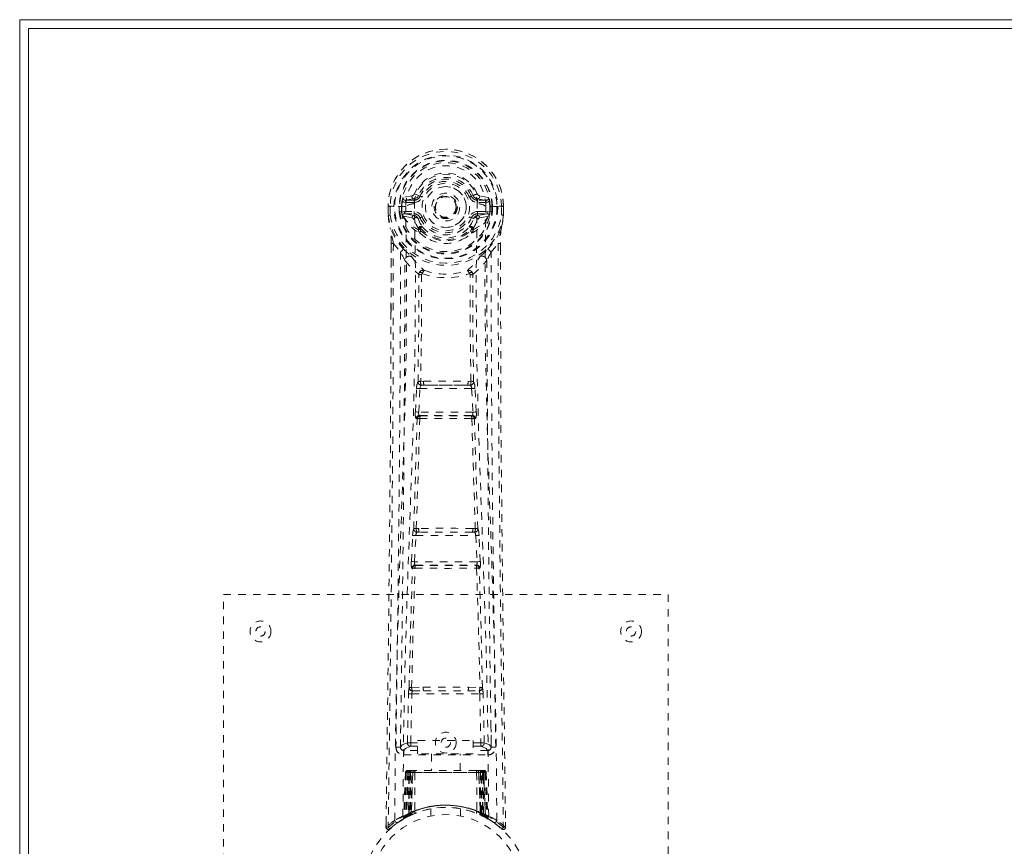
# Model space of a CAD drawing. Header units: inches. Extents: x 2.8 to 62.3, y 15.9 to 39.4.
# Tile 2 of 4: x 2.8 to 16.1, y 28.3 to 39.4. Entities that reach past the tile are written whole.
import ezdxf

# ---------------------------------------------------------------- set-up
doc = ezdxf.new("R2010")
doc.units = ezdxf.units.IN
doc.header["$MEASUREMENT"] = 0
doc.linetypes.add('SLD-Dashed', pattern=[0.075, 0.05, -0.025])
doc.linetypes.add('SLD-Solid', pattern=[0])

msp = doc.modelspace()

# ---------------------------------------------------------------- linework, layer by layer
at = {"color": 7, "linetype": 'SLD-Solid', "lineweight": 15}
for p, q in [((2.841, 15.936), (2.841, 39.436)), ((2.841, 39.436), (62.341, 39.436)), ((2.959, 39.318), (2.959, 16.054)), ((62.223, 39.318), (2.959, 39.318)), ((2.959, 39.318), (62.223, 39.318)), ((2.959, 16.054), (2.959, 39.318))]:
    msp.add_line(p, q, dxfattribs=at)
at = {"color": 7, "linetype": 'SLD-Dashed', "lineweight": 0}
for p, q in [((8.222, 37.065), (8.167, 37.088)), ((8.134, 37.061), (8.015, 37.037)), ((8.046, 37.001), (8.162, 37.022)), ((8.046, 37.001), (8.046, 36.971)), ((8.162, 37.001), (8.046, 37.001)), ((8.162, 36.971), (8.046, 36.971)), ((8.162, 37.022), (8.162, 37.001)), ((8.162, 36.971), (8.162, 37.001)), ((8.168, 36.955), (8.167, 36.957)), ((8.222, 37.065), (8.244, 37.056)), ((8.938, 37.056), (8.96, 37.065)), ((8.96, 37.065), (8.964, 37.058)), ((9.014, 36.957), (9.014, 36.955)), ((9.02, 37.022), (9.136, 37.001)), ((9.02, 37.022), (9.02, 37.001)), ((9.136, 37.001), (9.02, 37.001)), ((9.02, 36.971), (9.02, 37.001)), ((9.136, 36.971), (9.02, 36.971)), ((9.166, 37.037), (9.048, 37.061)), ((9.136, 36.971), (9.136, 37.001)), ((7.811, 36.92), (7.811, 36.804)), ((7.815, 36.92), (7.811, 36.92)), ((7.813, 36.921), (7.813, 36.804)), ((7.868, 36.92), (7.815, 36.92)), ((7.841, 36.918), (7.841, 36.804)), ((7.892, 36.919), (7.868, 36.92)), ((8.05, 36.919), (7.892, 36.919)), ((7.962, 36.846), (7.962, 36.917)), ((7.962, 36.846), (7.992, 36.848)), ((7.962, 36.846), (7.962, 36.846)), ((7.998, 36.917), (7.992, 36.917)), ((7.992, 36.917), (7.992, 36.848)), ((7.992, 36.847), (7.998, 36.828)), ((7.997, 36.839), (7.998, 36.917)), ((7.998, 36.828), (7.997, 36.839)), ((8.032, 36.849), (8.032, 36.819)), ((8.032, 36.849), (8.162, 36.849)), ((8.162, 36.794), (8.032, 36.819)), ((8.032, 36.819), (8.162, 36.819)), ((8.162, 36.849), (8.162, 36.819)), ((8.162, 36.794), (8.162, 36.819)), ((8.747, 36.918), (8.747, 36.91)), ((8.747, 36.91), (8.747, 36.895)), ((9.02, 36.849), (9.02, 36.819)), ((9.02, 36.849), (9.15, 36.849)), ((9.15, 36.819), (9.02, 36.794)), ((9.02, 36.794), (9.02, 36.819)), ((9.02, 36.819), (9.15, 36.819)), ((9.29, 36.919), (9.132, 36.919)), ((9.15, 36.819), (9.15, 36.849)), ((9.184, 36.917), (9.19, 36.917)), ((9.184, 36.839), (9.184, 36.917)), ((9.19, 36.847), (9.184, 36.828)), ((9.184, 36.828), (9.184, 36.839)), ((9.19, 36.848), (9.19, 36.917)), ((9.19, 36.848), (9.219, 36.846)), ((9.219, 36.918), (9.219, 36.917)), ((9.219, 36.917), (9.219, 36.846)), ((9.219, 36.846), (9.219, 36.846)), ((9.313, 36.92), (9.29, 36.919)), ((9.367, 36.92), (9.313, 36.92)), ((9.341, 36.804), (9.341, 36.918)), ((9.371, 36.92), (9.367, 36.92)), ((9.369, 36.804), (9.369, 36.921)), ((9.371, 36.92), (9.371, 36.804)), ((7.811, 36.804), (7.811, 36.799)), ((8.004, 36.802), (8.008, 36.797)), ((8.008, 36.797), (8.008, 36.797)), ((8.008, 36.797), (8.008, 36.797)), ((8.018, 36.786), (8.008, 36.797)), ((8.018, 36.786), (8.133, 36.765)), ((8.244, 36.765), (8.217, 36.753)), ((8.965, 36.753), (8.938, 36.765)), ((9.049, 36.765), (9.164, 36.786)), ((9.164, 36.786), (9.163, 36.786)), ((9.174, 36.797), (9.164, 36.786)), ((9.164, 36.786), (9.164, 36.786)), ((9.174, 36.797), (9.178, 36.802)), ((9.37, 36.799), (9.371, 36.804)), ((8.223, 36.604), (8.222, 36.622)), ((8.242, 36.558), (8.23, 36.575)), ((8.246, 36.628), (8.246, 36.61)), ((8.936, 36.61), (8.936, 36.628)), ((8.952, 36.575), (8.94, 36.558)), ((8.959, 36.604), (8.959, 36.622)), ((7.854, 36.419), (7.851, 35.495)), ((7.855, 35.494), (7.855, 36.418)), ((7.883, 36.417), (7.979, 36.302)), ((9.202, 36.302), (9.299, 36.417)), ((9.327, 36.365), (9.327, 36.418)), ((9.328, 36.419), (9.328, 36.366)), ((8.263, 36), (8.263, 36)), ((8.918, 36), (8.918, 36)), ((8.292, 34.56), (8.252, 34.559)), ((8.93, 34.559), (8.89, 34.56)), ((8.181, 34.146), (8.197, 34.464)), ((8.225, 34.144), (8.241, 34.461)), ((8.241, 34.461), (8.94, 34.461)), ((8.26, 34.506), (8.299, 34.506)), ((8.883, 34.506), (8.299, 34.506)), ((8.883, 34.506), (8.922, 34.506)), ((8.94, 34.461), (8.957, 34.144)), ((9.001, 34.146), (8.985, 34.464)), ((8.204, 34.052), (8.19, 34.057)), ((8.957, 34.144), (8.225, 34.144)), ((8.249, 34.095), (8.234, 34.099)), ((8.234, 34.099), (8.948, 34.099)), ((8.948, 34.099), (8.933, 34.095)), ((8.978, 34.052), (8.992, 34.057)), ((8.225, 32.576), (8.193, 32.575)), ((8.989, 32.575), (8.957, 32.576)), ((8.126, 32.129), (8.143, 32.481)), ((8.17, 32.127), (8.187, 32.479)), ((8.187, 32.479), (8.994, 32.479)), ((8.234, 32.524), (8.202, 32.524)), ((8.948, 32.524), (8.234, 32.524)), ((8.948, 32.524), (8.979, 32.524)), ((8.994, 32.479), (9.012, 32.127)), ((9.056, 32.129), (9.039, 32.481)), ((8.132, 32.039), (8.14, 32.035)), ((9.012, 32.127), (8.17, 32.127)), ((8.185, 32.078), (8.177, 32.082)), ((8.177, 32.082), (9.005, 32.082)), ((9.005, 32.082), (8.997, 32.078)), ((9.042, 32.035), (9.05, 32.039)), ((5.591, 31.686), (11.591, 31.686)), ((5.591, 23.686), (5.591, 31.686)), ((11.591, 31.686), (11.591, 23.686)), ((8.13, 30.429), (8.286, 30.435)), ((8.896, 30.435), (9.052, 30.429)), ((8.072, 29.684), (8.088, 30.345)), ((8.117, 29.683), (8.132, 30.344)), ((8.132, 30.344), (9.049, 30.344)), ((8.14, 30.385), (8.293, 30.387)), ((8.293, 30.387), (8.889, 30.387)), ((8.889, 30.387), (9.041, 30.385)), ((9.049, 30.344), (9.065, 29.683)), ((9.11, 29.684), (9.094, 30.345)), ((7.982, 29.916), (7.979, 29.629)), ((9.203, 29.629), (9.2, 29.916)), ((8.117, 29.638), (8.117, 29.683)), ((8.117, 29.683), (8.211, 29.683)), ((8.117, 29.638), (8.211, 29.638)), ((8.211, 29.714), (8.961, 29.714)), ((8.211, 29.534), (8.211, 29.714)), ((8.961, 29.714), (8.961, 29.534)), ((8.961, 29.683), (9.065, 29.683)), ((8.961, 29.638), (9.065, 29.638)), ((9.065, 29.638), (9.065, 29.683)), ((7.978, 29.626), (7.98, 29.618)), ((8.023, 29.581), (8.023, 29.52)), ((8.211, 29.581), (8.023, 29.581)), ((8.023, 29.52), (9.159, 29.52)), ((8.961, 29.534), (8.211, 29.534)), ((8.396, 29.534), (8.396, 29.311)), ((8.786, 29.311), (8.786, 29.534)), ((9.159, 29.581), (8.961, 29.581)), ((9.159, 29.52), (9.159, 29.581)), ((9.202, 29.618), (9.204, 29.626)), ((8.045, 29.282), (8.024, 28.677)), ((8.058, 29.282), (8.038, 28.685)), ((8.058, 29.282), (8.045, 29.282)), ((8.077, 29.282), (8.056, 28.696)), ((8.079, 29.286), (8.057, 28.692)), ((8.144, 29.282), (8.077, 29.282)), ((8.084, 29.282), (8.084, 28.726)), ((8.091, 29.282), (8.084, 29.282)), ((8.092, 29.311), (8.085, 29.311)), ((8.098, 29.311), (8.088, 29.311)), ((8.091, 29.282), (9.091, 29.282)), ((8.091, 28.729), (8.091, 29.282)), ((8.097, 28.732), (8.098, 29.282)), ((8.105, 29.311), (8.098, 29.311)), ((8.098, 29.282), (8.104, 29.282)), ((8.104, 29.282), (8.104, 28.735)), ((9.078, 29.282), (8.104, 29.282)), ((8.161, 29.311), (8.107, 29.311)), ((8.116, 29.282), (8.116, 28.741)), ((8.122, 29.282), (8.116, 29.282)), ((8.123, 29.311), (8.117, 29.311)), ((8.122, 29.282), (9.06, 29.282)), ((8.122, 28.743), (8.122, 29.282)), ((8.123, 29.311), (8.161, 29.311)), ((8.125, 28.731), (8.144, 29.282)), ((8.145, 29.282), (8.126, 28.732)), ((8.144, 29.282), (8.145, 29.282)), ((8.175, 29.282), (8.171, 28.761)), ((8.182, 29.311), (8.174, 29.311)), ((9.007, 29.282), (8.175, 29.282)), ((9, 29.311), (8.182, 29.311)), ((9.007, 29.311), (9, 29.311)), ((9.007, 29.282), (9.011, 28.761)), ((9.075, 29.311), (9.021, 29.311)), ((9.021, 29.311), (9.059, 29.311)), ((9.056, 28.732), (9.037, 29.282)), ((9.037, 29.282), (9.038, 29.282)), ((9.038, 29.282), (9.057, 28.731)), ((9.105, 29.282), (9.038, 29.282)), ((9.065, 29.311), (9.059, 29.311)), ((9.066, 29.282), (9.06, 29.282)), ((9.06, 29.282), (9.06, 28.743)), ((9.066, 28.741), (9.066, 29.282)), ((9.084, 29.311), (9.077, 29.311)), ((9.078, 28.735), (9.078, 29.282)), ((9.078, 29.282), (9.084, 29.282)), ((9.094, 29.311), (9.084, 29.311)), ((9.084, 29.282), (9.085, 28.732)), ((9.097, 29.311), (9.09, 29.311)), ((9.098, 29.282), (9.091, 29.282)), ((9.091, 29.282), (9.091, 28.729)), ((9.098, 28.726), (9.098, 29.282)), ((9.125, 28.692), (9.103, 29.286)), ((9.105, 29.282), (9.126, 28.696)), ((9.123, 29.282), (9.144, 28.685)), ((9.137, 29.282), (9.123, 29.282)), ((9.137, 29.282), (9.158, 28.677)), ((8.041, 28.671), (8.108, 28.705)), ((8.056, 28.696), (8.125, 28.731)), ((8.084, 28.726), (8.091, 28.729)), ((8.096, 28.7), (8.084, 28.726)), ((8.096, 28.7), (8.088, 28.695)), ((8.104, 28.703), (8.091, 28.729)), ((8.104, 28.703), (8.096, 28.7)), ((8.104, 28.735), (8.097, 28.732)), ((8.11, 28.706), (8.097, 28.732)), ((8.101, 28.702), (8.11, 28.706)), ((8.116, 28.709), (8.104, 28.735)), ((8.108, 28.705), (8.109, 28.705)), ((8.109, 28.705), (8.116, 28.709)), ((8.116, 28.741), (8.122, 28.743)), ((8.128, 28.714), (8.116, 28.741)), ((8.134, 28.717), (8.122, 28.743)), ((8.126, 28.732), (8.125, 28.731)), ((8.134, 28.717), (8.128, 28.714)), ((8.391, 28.794), (8.391, 28.697)), ((8.791, 28.697), (8.791, 28.794)), ((9.06, 28.743), (9.048, 28.717)), ((9.054, 28.714), (9.048, 28.717)), ((9.066, 28.741), (9.054, 28.714)), ((9.057, 28.731), (9.056, 28.732)), ((9.057, 28.731), (9.126, 28.696)), ((9.06, 28.743), (9.066, 28.741)), ((9.078, 28.735), (9.066, 28.709)), ((9.085, 28.732), (9.072, 28.706)), ((9.073, 28.705), (9.074, 28.705)), ((9.074, 28.705), (9.089, 28.697)), ((9.085, 28.732), (9.078, 28.735)), ((9.091, 28.729), (9.078, 28.703)), ((9.085, 28.7), (9.078, 28.703)), ((9.098, 28.726), (9.085, 28.7)), ((9.112, 28.686), (9.085, 28.7)), ((9.091, 28.729), (9.098, 28.726)), ((7.785, 28.612), (7.784, 28.545)), ((7.785, 28.612), (7.784, 28.545)), ((7.787, 28.608), (7.786, 28.545)), ((8.01, 28.652), (8.023, 28.66)), ((8.024, 28.677), (8.038, 28.685)), ((9.106, 28.689), (9.141, 28.671)), ((9.144, 28.685), (9.158, 28.677)), ((9.153, 28.665), (9.167, 28.657)), ((9.159, 28.66), (9.172, 28.652)), ((9.397, 28.545), (9.397, 28.612)), ((7.784, 28.545), (7.814, 28.545)), ((7.834, 28.524), (7.875, 28.558)), ((9.306, 28.558), (9.348, 28.524)), ((9.368, 28.545), (9.347, 28.522))]:
    msp.add_line(p, q, dxfattribs=at)
at = {"color": 7, "linetype": 'SLD-Dashed', "lineweight": 0, "flags": 128}
for points in [[(8.167, 36.957), (8.173, 37.034), (8.197, 37.108), (8.236, 37.177), (8.289, 37.237), (8.354, 37.285), (8.428, 37.321), (8.508, 37.343), (8.591, 37.351), (8.674, 37.343), (8.754, 37.321), (8.828, 37.285), (8.893, 37.237), (8.946, 37.177), (8.985, 37.108), (9.008, 37.034), (9.014, 36.957)], [(8.046, 36.971), (8.023, 36.976), (8.003, 36.989)], [(8.012, 28.694), (8.021, 29.739), (8.042, 30.782), (8.074, 31.821), (8.112, 32.857), (8.148, 33.888), (8.174, 34.915), (8.182, 35.937), (8.168, 36.954)], [(8.162, 37.022), (8.199, 37.036), (8.213, 37.049)], [(8.213, 37.049), (8.218, 37.057), (8.222, 37.065)], [(8.272, 37.044), (8.267, 37.047), (8.262, 37.049), (8.257, 37.051), (8.253, 37.052), (8.249, 37.054), (8.247, 37.055), (8.245, 37.056), (8.244, 37.056)], [(8.91, 37.044), (8.915, 37.047), (8.92, 37.049), (8.925, 37.051), (8.929, 37.052), (8.933, 37.054), (8.935, 37.055), (8.937, 37.056), (8.938, 37.056)], [(9.17, 28.694), (9.161, 29.739), (9.14, 30.782), (9.108, 31.822), (9.07, 32.857), (9.034, 33.889), (9.008, 34.915), (9, 35.937), (9.014, 36.954)], [(9.179, 36.989), (9.159, 36.976), (9.136, 36.971)], [(7.811, 36.92), (7.811, 36.92), (7.812, 36.92), (7.815, 36.919), (7.818, 36.919), (7.823, 36.919), (7.828, 36.918), (7.835, 36.918), (7.841, 36.918)], [(7.903, 28.639), (7.911, 29.686), (7.93, 30.731), (7.959, 31.773), (7.994, 32.811), (8.029, 33.845), (8.054, 34.874), (8.062, 35.899), (8.05, 36.919)], [(7.992, 36.847), (7.992, 36.848), (7.992, 36.848)], [(7.997, 36.839), (8.014, 36.847), (8.032, 36.849)], [(9.279, 28.639), (9.271, 29.686), (9.252, 30.731), (9.223, 31.773), (9.187, 32.811), (9.153, 33.845), (9.128, 34.874), (9.119, 35.899), (9.132, 36.919)], [(9.15, 36.849), (9.168, 36.847), (9.184, 36.839)], [(9.19, 36.917), (9.193, 36.917), (9.2, 36.917), (9.209, 36.917), (9.219, 36.918)], [(9.19, 36.848), (9.19, 36.847), (9.19, 36.847)], [(9.341, 36.918), (9.347, 36.918), (9.353, 36.918), (9.359, 36.919), (9.364, 36.919), (9.367, 36.919), (9.37, 36.92), (9.371, 36.92), (9.371, 36.92)], [(7.811, 36.804), (7.824, 36.707), (7.84, 36.63)], [(7.811, 36.799), (7.812, 36.8), (7.814, 36.8), (7.817, 36.8), (7.821, 36.801), (7.825, 36.801), (7.83, 36.802), (7.836, 36.803), (7.841, 36.804)], [(7.841, 36.804), (7.835, 36.804), (7.828, 36.804), (7.823, 36.804), (7.818, 36.804), (7.815, 36.804), (7.812, 36.804), (7.811, 36.804), (7.811, 36.804)], [(7.811, 36.799), (7.823, 36.71), (7.842, 36.619)], [(8.16, 36.743), (8.147, 36.76), (8.133, 36.765)], [(8.222, 36.622), (8.19, 36.675), (8.16, 36.743)], [(8.217, 36.753), (8.245, 36.69), (8.275, 36.641)], [(8.272, 36.776), (8.267, 36.774), (8.262, 36.772), (8.257, 36.77), (8.253, 36.768), (8.249, 36.767), (8.247, 36.766), (8.245, 36.765), (8.244, 36.765)], [(8.907, 36.641), (8.937, 36.69), (8.965, 36.753)], [(8.91, 36.776), (8.915, 36.774), (8.92, 36.772), (8.925, 36.77), (8.929, 36.768), (8.933, 36.767), (8.935, 36.766), (8.937, 36.765), (8.938, 36.765)], [(8.959, 36.622), (8.992, 36.675), (9.022, 36.743)], [(9.022, 36.743), (9.035, 36.76), (9.049, 36.765)], [(9.34, 36.619), (9.357, 36.699), (9.37, 36.799)], [(9.371, 36.804), (9.371, 36.804), (9.37, 36.804), (9.367, 36.804), (9.364, 36.804), (9.359, 36.804), (9.353, 36.804), (9.347, 36.804), (9.341, 36.804)], [(9.37, 36.799), (9.37, 36.8), (9.368, 36.8), (9.365, 36.8), (9.361, 36.801), (9.357, 36.801), (9.352, 36.802), (9.346, 36.803), (9.341, 36.804)], [(9.371, 36.804), (9.358, 36.707), (9.342, 36.63)], [(7.84, 36.63), (7.84, 36.624), (7.842, 36.619)], [(8.022, 36.341), (7.921, 36.465), (7.842, 36.619)], [(8.242, 36.558), (8.316, 36.5), (8.373, 36.471)], [(8.808, 36.471), (8.866, 36.5), (8.94, 36.558)], [(9.16, 36.341), (9.261, 36.465), (9.34, 36.619)], [(9.34, 36.619), (9.342, 36.624), (9.342, 36.63)], [(7.883, 36.417), (7.882, 34.952), (7.873, 33.48), (7.858, 32.032), (7.856, 31.812), (7.853, 31.582), (7.851, 31.379), (7.848, 31.18), (7.845, 30.964), (7.843, 30.814), (7.841, 30.657), (7.839, 30.501), (7.838, 30.384), (7.836, 30.244), (7.834, 30.081), (7.83, 29.749), (7.827, 29.545), (7.824, 29.29), (7.821, 29.029), (7.817, 28.78), (7.814, 28.545)], [(7.854, 36.419), (7.853, 36.419), (7.854, 36.418), (7.857, 36.418), (7.86, 36.418), (7.866, 36.418), (7.871, 36.417), (7.877, 36.417), (7.883, 36.417)], [(9.299, 36.417), (9.304, 36.417), (9.311, 36.417), (9.316, 36.418), (9.321, 36.418), (9.325, 36.418), (9.328, 36.418), (9.329, 36.419), (9.328, 36.419)], [(9.299, 36.417), (9.3, 34.954), (9.309, 33.48), (9.324, 32.032), (9.326, 31.785), (9.33, 31.527), (9.332, 31.312), (9.335, 31.083), (9.338, 30.833), (9.342, 30.561), (9.344, 30.344), (9.348, 30.081), (9.352, 29.757), (9.355, 29.547), (9.358, 29.288), (9.361, 29.026), (9.365, 28.778), (9.368, 28.545)], [(7.979, 36.302), (7.979, 35.782), (7.977, 35.249), (7.975, 34.703), (7.971, 34.189), (7.967, 33.659), (7.962, 33.107), (7.956, 32.618), (7.953, 32.36), (7.95, 32.087), (7.947, 31.799), (7.943, 31.495), (7.939, 31.22), (7.936, 30.979), (7.934, 30.787), (7.931, 30.573), (7.928, 30.332), (7.925, 30.106), (7.922, 29.914), (7.92, 29.754), (7.918, 29.627)], [(9.264, 29.627), (9.262, 29.762), (9.26, 29.935), (9.257, 30.143), (9.254, 30.389), (9.25, 30.638), (9.247, 30.857), (9.245, 31.011), (9.244, 31.149), (9.242, 31.27), (9.24, 31.425), (9.238, 31.588), (9.236, 31.745), (9.226, 32.558), (9.217, 33.376), (9.209, 34.349), (9.204, 35.338), (9.202, 36.302)], [(9.328, 36.366), (9.336, 33.796), (9.364, 31.171), (9.398, 28.545)], [(8.039, 36.189), (8.125, 36.088), (8.225, 36)], [(8.117, 36.253), (8.126, 36.244), (8.132, 36.238)], [(8.956, 36), (9.057, 36.088), (9.143, 36.189)], [(9.05, 36.238), (9.056, 36.244), (9.065, 36.253)], [(8.273, 36.011), (8.268, 36.02), (8.261, 36.026), (8.254, 36.029), (8.246, 36.029), (8.238, 36.026), (8.232, 36.019), (8.227, 36.011), (8.225, 36)], [(8.956, 36), (8.954, 36.011), (8.95, 36.019), (8.944, 36.026), (8.936, 36.029), (8.928, 36.029), (8.92, 36.026), (8.914, 36.02), (8.908, 36.011)], [(8.216, 34.553), (8.226, 35.274), (8.228, 35.992)], [(8.263, 36), (8.262, 35.281), (8.252, 34.559)], [(8.93, 34.559), (8.92, 35.281), (8.918, 36)], [(8.966, 34.553), (8.955, 35.274), (8.954, 35.992)], [(7.851, 35.495), (7.845, 33.796), (7.818, 31.171), (7.785, 28.612)], [(8.292, 34.56), (8.591, 34.561), (8.89, 34.56)], [(8.197, 34.464), (8.202, 34.464), (8.213, 34.463), (8.227, 34.462), (8.241, 34.461)], [(8.26, 34.506), (8.259, 34.506), (8.257, 34.504), (8.254, 34.501), (8.249, 34.492), (8.244, 34.478), (8.241, 34.461)], [(8.299, 34.506), (8.591, 34.508), (8.883, 34.506)], [(8.94, 34.461), (8.955, 34.462), (8.969, 34.463), (8.98, 34.464), (8.985, 34.464)], [(8.158, 32.571), (8.182, 33.313), (8.204, 34.052)], [(8.181, 34.146), (8.186, 34.146), (8.196, 34.146), (8.21, 34.145), (8.225, 34.144)], [(8.193, 32.575), (8.218, 33.318), (8.24, 34.058)], [(8.234, 34.099), (8.229, 34.103), (8.226, 34.113), (8.225, 34.12), (8.224, 34.127), (8.224, 34.136), (8.225, 34.144)], [(8.942, 34.058), (8.964, 33.318), (8.989, 32.575)], [(8.957, 34.144), (8.957, 34.136), (8.957, 34.127), (8.957, 34.12), (8.956, 34.113), (8.952, 34.103), (8.948, 34.099)], [(8.957, 34.144), (8.972, 34.145), (8.986, 34.146), (8.996, 34.146), (9.001, 34.146)], [(9.024, 32.571), (8.999, 33.313), (8.978, 34.052)], [(8.143, 32.481), (8.145, 32.513), (8.146, 32.516)], [(8.143, 32.481), (8.147, 32.481), (8.158, 32.481), (8.172, 32.48), (8.187, 32.479)], [(8.994, 32.479), (9.01, 32.48), (9.024, 32.481), (9.034, 32.481), (9.039, 32.481)], [(9.039, 32.481), (9.037, 32.513), (9.036, 32.516)], [(8.096, 30.427), (8.116, 31.232), (8.14, 32.035)], [(8.126, 32.129), (8.13, 32.128), (8.141, 32.128), (8.155, 32.127), (8.17, 32.127)], [(8.13, 30.429), (8.15, 31.235), (8.175, 32.039)], [(9.007, 32.039), (9.032, 31.235), (9.052, 30.429)], [(9.012, 32.127), (9.027, 32.127), (9.041, 32.128), (9.052, 32.128), (9.056, 32.129)], [(9.086, 30.427), (9.066, 31.232), (9.042, 32.035)], [(8.286, 30.435), (8.591, 30.435), (8.896, 30.435)], [(8.088, 30.345), (8.092, 30.345), (8.103, 30.345), (8.117, 30.344), (8.132, 30.344)], [(8.293, 30.387), (8.591, 30.387), (8.889, 30.387)], [(9.049, 30.344), (9.065, 30.344), (9.079, 30.345), (9.09, 30.345), (9.094, 30.345)], [(8.072, 29.684), (8.003, 29.655), (7.978, 29.626)], [(8.023, 29.581), (8.048, 29.609), (8.117, 29.638)], [(8.072, 29.684), (8.077, 29.684), (8.087, 29.683), (8.101, 29.683), (8.117, 29.683)], [(9.065, 29.683), (9.081, 29.683), (9.095, 29.683), (9.105, 29.684), (9.11, 29.684)], [(9.065, 29.638), (9.134, 29.609), (9.159, 29.581)], [(9.204, 29.626), (9.179, 29.655), (9.11, 29.684)], [(8.045, 29.282), (8.048, 29.282), (8.056, 29.282), (8.069, 29.282), (8.084, 29.282)], [(8.098, 29.282), (8.083, 29.282), (8.071, 29.282), (8.062, 29.282), (8.058, 29.282)], [(8.077, 29.282), (8.077, 29.282), (8.079, 29.282), (8.082, 29.282), (8.087, 29.282), (8.093, 29.282), (8.1, 29.282), (8.108, 29.282), (8.116, 29.282)], [(8.175, 29.282), (8.164, 29.282), (8.154, 29.282), (8.148, 29.282), (8.145, 29.282)], [(9.037, 29.282), (9.034, 29.282), (9.027, 29.282), (9.018, 29.282), (9.007, 29.282)], [(9.066, 29.282), (9.074, 29.282), (9.082, 29.282), (9.089, 29.282), (9.095, 29.282), (9.1, 29.282), (9.103, 29.282), (9.105, 29.282), (9.105, 29.282)], [(9.076, 29.311), (9.075, 29.311), (9.074, 29.311)], [(9.123, 29.282), (9.12, 29.282), (9.111, 29.282), (9.099, 29.282), (9.084, 29.282)], [(9.098, 29.282), (9.113, 29.282), (9.126, 29.282), (9.134, 29.282), (9.137, 29.282)], [(9.105, 29.282), (9.104, 29.289), (9.103, 29.291)], [(9.127, 28.688), (9.126, 28.694), (9.126, 28.696)], [(9.164, 28.66), (9.158, 28.671), (9.153, 28.684)], [(7.787, 28.545), (7.789, 28.538), (7.793, 28.53), (7.798, 28.523), (7.804, 28.518), (7.811, 28.516), (7.819, 28.515), (7.826, 28.517), (7.832, 28.521)], [(7.835, 28.522), (7.867, 28.551), (7.875, 28.557)], [(9.349, 28.525), (9.356, 28.521), (9.364, 28.519), (9.373, 28.518), (9.38, 28.52), (9.387, 28.523), (9.393, 28.528), (9.396, 28.535), (9.397, 28.543)], [(9.398, 28.545), (9.397, 28.546), (9.395, 28.545), (9.389, 28.545), (9.379, 28.545), (9.373, 28.545), (9.368, 28.545)]]:
    msp.add_lwpolyline(points, dxfattribs=at)
at = {"color": 7, "linetype": 'SLD-Dashed', "lineweight": 0}
for centre, radius in [((8.591, 36.91), 0.7), ((8.591, 36.91), 0.69), ((8.591, 36.91), 0.623), ((8.591, 36.91), 0.32), ((8.591, 36.91), 0.275), ((8.591, 36.91), 0.188), ((8.591, 36.91), 0.156), ((8.591, 36.91), 0.142), ((8.591, 36.91), 0.139), ((8.591, 36.91), 0.138), ((6.091, 31.186), 0.141), ((6.091, 31.186), 0.0625), ((11.091, 31.186), 0.141), ((11.091, 31.186), 0.0625), ((8.591, 29.686), 0.14), ((8.591, 29.686), 0.0625), ((8.591, 27.686), 1.125), ((8.591, 27.686), 1.03)]:
    msp.add_circle(centre, radius, dxfattribs=at)
for centre, radius, start, end in [((8.591, 36.91), 0.78, 0.7166, 179.2834), ((8.591, 36.91), 0.78, 0, 179.3038), ((8.591, 36.91), 0.75, 0.5684, 179.4316), ((8.591, 36.91), 0.629, 0.6527, 179.3473), ((8.591, 36.91), 0.599, 0.6527, 179.3473), ((8.591, 36.925), 0.541, 359.3501, 180.6499), ((8.591, 36.91), 0.459, 22.774, 157.226), ((8.591, 36.91), 0.4, 22.774, 157.226), ((8.591, 36.91), 0.376, 22.774, 157.226), ((8.591, 36.91), 0.346, 22.7739, 157.2261), ((8.125, 37.105), 0.0453, 281.249, 337.578), ((8.591, 36.91), 0.275, 90.0001, 269.9999), ((8.591, 36.91), 0.275, 270.0001, 89.9999), ((9.56, 35.713), 1.479, 111.6244, 113.923), ((9.057, 37.106), 0.0454, 202.49, 258.687), ((8.591, 36.91), 0.593, 172.3909, 179.3289), ((8.207, 36.961), 0.206, 158.3434, 172.3402), ((8.045, 37.031), 0.0299, 167.894, 271.9501), ((8.169, 36.733), 0.221, 90.31, 122.5189), ((8.163, 37.052), 0.0301, 162.3454, 268.5786), ((8.162, 37.09), 0.089, 270, 337.226), ((8.162, 37.09), 0.119, 269.9996, 337.2268), ((9.02, 37.09), 0.119, 202.7742, 269.9994), ((9.02, 37.09), 0.089, 202.774, 270), ((9.026, 37.093), 0.0715, 209.6346, 265.2038), ((9.009, 36.722), 0.233, 58.0372, 88.5936), ((9.019, 37.052), 0.0301, 271.4237, 17.6501), ((9.137, 37.031), 0.0299, 268.0498, 12.1061), ((8.975, 36.961), 0.206, 7.6614, 21.6576), ((8.591, 36.91), 0.593, 0.6711, 7.6091), ((7.989, 37.967), 1.05, 268.54, 270.1579), ((8.591, 36.91), 0.632, 185.8274, 354.1726), ((8.591, 36.91), 0.602, 186.0327, 353.9673), ((8.084, 36.835), 0.0866, 184.5888, 202.6649), ((8.032, 36.789), 0.0306, 89.0745, 154.5711), ((8.162, 36.73), 0.119, 22.7743, 90.0001), ((8.162, 36.73), 0.089, 22.774, 90), ((9.02, 36.73), 0.119, 90.0009, 157.2247), ((9.02, 36.73), 0.089, 90, 157.226), ((9.15, 36.789), 0.0306, 25.4229, 90.9294), ((9.069, 36.842), 0.116, 339.622, 353.1195), ((7.841, 36.804), 0.03, 180.0028, 185.051), ((8.591, 36.91), 0.787, 188.0937, 351.9063), ((8.591, 36.91), 0.758, 188.0937, 351.9063), ((8.461, 37.007), 0.499, 204.8904, 243.9918), ((8.399, 37.008), 0.441, 210.2268, 246.4272), ((8.163, 36.765), 0.0299, 91.0998, 178.7764), ((8.191, 36.737), 0.031, 31.5712, 169.9024), ((8.157, 36.73), 0.0649, 21.316, 85.0799), ((8.591, 36.91), 0.376, 202.774, 337.226), ((8.591, 36.91), 0.346, 202.7736, 337.2264), ((8.591, 36.91), 0.156, 245.2931, 290.0155), ((8.727, 37.001), 0.492, 295.7074, 335.4806), ((8.783, 37.008), 0.441, 293.5929, 329.7439), ((9.025, 36.73), 0.0649, 94.9211, 158.683), ((8.991, 36.737), 0.031, 10.1788, 148.3477), ((9.019, 36.765), 0.0299, 1.1739, 88.9522), ((6.667, 36.449), 1.187, 358.5706, 8.7912), ((4.369, 35.801), 3.568, 9.9427, 13.2523), ((8.253, 36.619), 0.0305, 44.5492, 174.2842), ((8.245, 36.582), 0.0459, 88.3099, 118.8619), ((8.245, 36.564), 0.046, 88.294, 118.8106), ((8.268, 36.6), 0.0449, 175.0886, 213.9348), ((8.281, 36.555), 0.0396, 127.1117, 174.8346), ((8.273, 36.606), 0.0348, 87.2708, 140.5986), ((8.591, 36.922), 0.453, 220.4511, 319.5489), ((8.279, 36.611), 0.033, 181.8837, 228.3758), ((8.591, 36.95), 0.494, 227.4883, 312.5117), ((8.591, 36.904), 0.411, 219.7062, 320.2938), ((8.929, 36.619), 0.0305, 5.7184, 135.4473), ((8.909, 36.606), 0.0347, 39.3957, 92.7332), ((8.903, 36.611), 0.033, 311.6121, 358.1238), ((8.901, 36.555), 0.0396, 5.1704, 52.8797), ((8.937, 36.582), 0.0459, 61.1347, 91.6935), ((8.937, 36.564), 0.046, 61.1987, 91.7022), ((8.914, 36.6), 0.0448, 326.2249, 4.9363), ((12.813, 35.801), 3.568, 166.7477, 170.0566), ((10.515, 36.449), 1.188, 171.2126, 181.4262), ((8.591, 36.891), 0.473, 242.614, 297.386), ((8.313, 35.984), 0.461, 129.1762, 136.3317), ((3.286, 33.771), 5.333, 26.9654, 28.3367), ((9.574, 37.921), 2.214, 225.509, 228.8656), ((7.61, 37.919), 2.212, 311.1325, 314.4922), ((13.909, 33.764), 5.347, 151.6656, 153.0333), ((8.869, 35.984), 0.461, 43.663, 50.8255), ((-491.53, 37.508), 499.571, 359.09608, 359.84877), ((8.099, 36.186), 0.0608, 58.0021, 177.4264), ((8.863, 36.75), 0.893, 214.9884, 231.1483), ((8.319, 36.75), 0.893, 308.8526, 325.0103), ((9.082, 36.186), 0.0608, 2.5698, 122.0035), ((508.684, 37.507), 499.542, 180.1512, 180.90393), ((8.286, 35.996), 0.0608, 73.7762, 175.9547), ((8.276, 35.998), 0.0128, 102.3446, 173.3542), ((8.345, 35.994), 0.0738, 124.9829, 166.7553), ((8.591, 36.923), 0.966, 250.8189, 289.1818), ((8.591, 36.848), 0.844, 250.0601, 289.9399), ((8.896, 35.996), 0.0608, 4.045, 106.2249), ((8.837, 35.994), 0.0738, 13.238, 55.0237), ((8.906, 35.998), 0.0128, 6.6327, 77.6692), ((8.214, 35.993), 0.0133, 356.7926, 33.9358), ((8.26, 35.929), 0.0709, 87.2878, 117.2787), ((8.922, 35.929), 0.0708, 62.713, 92.7205), ((8.968, 35.993), 0.0134, 146.1037, 183.2919), ((8.378, 34.473), 0.181, 153.5327, 182.777), ((8.246, 34.486), 0.0735, 85.5137, 114.1479), ((8.262, 34.552), 0.0457, 178.2689, 268.1472), ((8.355, 34.548), 0.104, 173.8663, 204.0264), ((8.391, 34.546), 0.101, 172.2332, 203.4776), ((8.791, 34.546), 0.101, 336.5263, 7.7652), ((8.827, 34.548), 0.104, 335.97, 6.1373), ((8.92, 34.552), 0.0457, 271.8536, 1.7289), ((8.936, 34.487), 0.073, 65.7514, 94.5914), ((8.804, 34.473), 0.181, 357.2184, 26.4656), ((8.883, 34.464), 0.0575, 357.8271, 47.5861), ((8.341, 34.117), 0.163, 169.7749, 201.8777), ((8.235, 34.054), 0.0451, 90.8622, 176.7726), ((8.249, 34.05), 0.0451, 90.9013, 176.6024), ((8.233, 33.983), 0.0749, 85.0985, 112.9435), ((8.297, 34.064), 0.0574, 147.5089, 185.9228), ((8.591, 71.423), 37.367, 269.4615, 270.5382), ((8.591, 66.69), 32.597, 269.3981, 270.6019), ((8.933, 34.05), 0.0451, 3.3935, 89.1028), ((8.884, 34.064), 0.0578, 354.2254, 32.3463), ((8.948, 33.983), 0.0751, 67.0767, 94.8878), ((8.947, 34.054), 0.0451, 3.2274, 89.1393), ((8.841, 34.117), 0.163, 338.126, 10.2215), ((8.282, 32.514), 0.136, 155.3324, 179.2472), ((8.185, 32.491), 0.0843, 84.8699, 108.7999), ((8.203, 32.569), 0.0448, 177.9408, 222.8992), ((8.279, 32.565), 0.0869, 173.4622, 208.3425), ((8.306, 32.563), 0.0814, 171.254, 208.6824), ((8.591, -0.216), 32.793, 89.3607, 90.6393), ((8.876, 32.563), 0.0814, 331.3104, 8.7534), ((8.903, 32.565), 0.0867, 331.6236, 6.5749), ((8.978, 32.569), 0.0456, 271.254, 1.823), ((8.997, 32.492), 0.0837, 71.1186, 95.2133), ((8.901, 32.514), 0.136, 0.7167, 24.7131), ((8.202, 32.566), 0.0425, 220.4681, 270.3985), ((8.255, 32.481), 0.068, 141.0993, 181.6385), ((8.591, -0.83), 33.356, 89.387, 90.613), ((8.927, 32.481), 0.068, 358.3633, 38.906), ((8.332, 32.098), 0.209, 171.5865, 196.4904), ((8.177, 32.036), 0.0451, 90.5938, 177.082), ((8.185, 32.033), 0.0451, 90.6219, 177.0088), ((8.167, 31.949), 0.0908, 85.1458, 107.027), ((8.225, 32.111), 0.0564, 164.2684, 211.7528), ((8.229, 32.046), 0.0546, 143.5183, 186.9863), ((8.591, 68.691), 36.654, 269.349, 270.6509), ((8.591, 64.892), 32.817, 269.2909, 270.7091), ((8.997, 32.033), 0.0451, 2.9858, 89.3819), ((8.953, 32.046), 0.055, 353.1626, 36.3328), ((8.957, 32.111), 0.0564, 328.2412, 15.7318), ((9.005, 32.036), 0.0451, 2.9213, 89.4059), ((9.015, 31.948), 0.091, 73.0029, 94.8396), ((8.85, 32.098), 0.209, 343.5088, 8.4129), ((8.489, 30.344), 0.401, 168.1458, 179.9231), ((8.122, 30.29), 0.139, 86.8581, 100.6182), ((8.142, 30.43), 0.0456, 184.1727, 268.2467), ((8.24, 30.433), 0.111, 181.7829, 205.6576), ((8.374, 30.424), 0.0889, 172.3708, 204.3899), ((8.808, 30.424), 0.0888, 335.6022, 7.6371), ((8.943, 30.432), 0.109, 334.2098, 358.3439), ((9.04, 30.43), 0.0456, 271.7538, 355.8261), ((9.06, 30.288), 0.141, 79.4671, 93.0584), ((8.693, 30.344), 0.401, 0.0738, 11.8409), ((8.238, 30.344), 0.105, 157.5237, 180.3697), ((8.944, 30.344), 0.105, 359.6306, 22.4728), ((8.117, 29.683), 0.0451, 179.0376, 269.5678), ((9.065, 29.683), 0.0451, 270.4309, 0.8999), ((7.954, 31.222), 1.596, 268.7143, 270.8689), ((8.023, 29.625), 0.105, 179.2621, 269.9964), ((8.022, 29.623), 0.0423, 186.5719, 271.961), ((9.159, 29.625), 0.105, 270.0045, 0.7376), ((9.16, 29.623), 0.0423, 268.0389, 353.4298), ((9.228, 31.225), 1.598, 269.133, 271.2838), ((8.075, 29.281), 0.03, 90.004, 178.0066), ((8.106, 29.239), 0.0742, 106.7422, 144.0492), ((8.088, 29.281), 0.03, 90.0254, 178.0346), ((8.103, 29.146), 0.164, 91.7068, 100.623), ((8.112, 29.276), 0.0356, 82.0693, 170.2915), ((8.107, 29.281), 0.03, 90.0637, 178.0681), ((8.504, 29.289), 0.413, 176.9652, 180.9825), ((8.677, 29.289), 0.58, 177.9533, 180.6228), ((8.529, 29.29), 0.425, 177.053, 180.9597), ((8.562, 29.289), 0.446, 177.1813, 180.9057), ((8.565, 29.29), 0.443, 177.1738, 180.9225), ((8.174, 29.281), 0.0299, 90.1865, 178.202), ((8.175, 29.281), 0.0299, 90.1839, 178.2045), ((8.211, 29.289), 0.0369, 141.8552, 189.6665), ((8.972, 29.289), 0.0354, 349.2758, 39.2025), ((9.007, 29.281), 0.0299, 1.7968, 89.8125), ((9.008, 29.281), 0.0299, 1.7955, 89.8138), ((8.612, 29.289), 0.448, 359.094, 2.8005), ((8.622, 29.289), 0.444, 359.0859, 2.8225), ((9.075, 29.281), 0.03, 1.9328, 89.9376), ((8.652, 29.29), 0.426, 359.042, 2.9407), ((9.079, 29.144), 0.166, 79.5995, 88.3401), ((8.502, 29.289), 0.583, 359.3862, 2.0427), ((8.679, 29.29), 0.412, 359.0091, 3.0386), ((9.093, 29.281), 0.03, 1.9703, 89.9697), ((9.076, 29.239), 0.0742, 35.9477, 73.2609), ((9.107, 29.281), 0.03, 1.9956, 89.996), ((8.591, 27.686), 1.158, 47.8706, 132.1289), ((8.591, 27.655), 1.19, 60.8884, 119.1116), ((8.591, 27.687), 1.155, 64.3786, 115.6214), ((8.591, 27.688), 1.155, 65.0795, 114.9205), ((8.591, 27.688), 1.155, 66.0603, 113.9397), ((8.591, 27.723), 1.12, 67.9468, 112.0532), ((8.572, 28.062), 0.824, 126.3718, 131.7295), ((8.591, 27.686), 1.128, 60.4891, 119.511), ((8.568, 28.072), 0.811, 125.4953, 130.862), ((8.041, 28.828), 0.138, 269.4154, 293.461), ((8.588, 27.691), 1.122, 114.252, 119.2082), ((8.57, 28.075), 0.806, 124.3178, 129.614), ((8.095, 28.732), 0.0297, 295.4726, 358.525), ((8.096, 28.732), 0.0297, 295.4309, 358.5148), ((8.546, 28.136), 0.729, 121.0003, 125.2186), ((8.141, 28.743), 0.0346, 344.8668, 31.0072), ((9.041, 28.743), 0.0346, 148.9829, 195.1429), ((8.635, 28.135), 0.73, 54.7854, 58.9971), ((8.593, 27.691), 1.122, 60.7933, 65.7466), ((9.086, 28.732), 0.0297, 181.4798, 244.5673), ((9.087, 28.732), 0.0297, 181.4755, 244.5233), ((8.611, 28.075), 0.806, 50.3869, 55.6813), ((8.592, 27.688), 1.126, 59.7356, 64.7292), ((8.613, 28.071), 0.812, 49.1411, 54.4994), ((8.58, 27.665), 1.154, 59.9613, 64.033), ((8.609, 28.062), 0.824, 48.2692, 53.6272), ((8.59, 27.645), 1.208, 124.6677, 131.8417), ((8.586, 27.693), 1.119, 124.626, 132.0904), ((8.579, 27.447), 1.37, 114.4305, 119.5493), ((7.933, 28.639), 0.03, 180.1681, 304.0697), ((8.591, 27.686), 1.128, 119.5113, 124.6478), ((7.994, 28.678), 0.03, 301.0439, 358.0223), ((8.053, 28.707), 0.0429, 196.9687, 245.8363), ((8.008, 28.686), 0.0299, 300.2749, 358.0977), ((8.576, 27.712), 1.098, 118.6319, 120.2648), ((8.026, 28.697), 0.0299, 299.2297, 358.1954), ((8.028, 28.695), 0.0273, 297.6595, 2.2916), ((9.156, 28.697), 0.0299, 181.8046, 240.7703), ((9.156, 28.697), 0.03, 196.8862, 241.2712), ((9.174, 28.686), 0.0299, 181.9069, 239.7245), ((9.129, 28.707), 0.0429, 294.1634, 343.0259), ((8.591, 27.686), 1.128, 55.3523, 60.4883), ((9.208, 28.715), 0.0714, 211.6408, 238.9228), ((8.605, 27.71), 1.1, 58.9459, 59.8506), ((9.188, 28.678), 0.03, 181.9889, 238.949), ((8.603, 27.447), 1.37, 60.4506, 65.5693), ((9.249, 28.639), 0.03, 235.9362, 359.8261), ((8.593, 27.689), 1.124, 47.9077, 55.3625), ((8.589, 27.641), 1.213, 48.175, 55.3207), ((7.814, 28.545), 0.03, 179.2806, 312.1357), ((7.885, 28.588), 0.0826, 211.7789, 232.6761), ((9.368, 28.545), 0.03, 227.863, 0.7207)]:
    msp.add_arc(centre, radius, start, end, dxfattribs=at)

doc.saveas('drawing.dxf')
